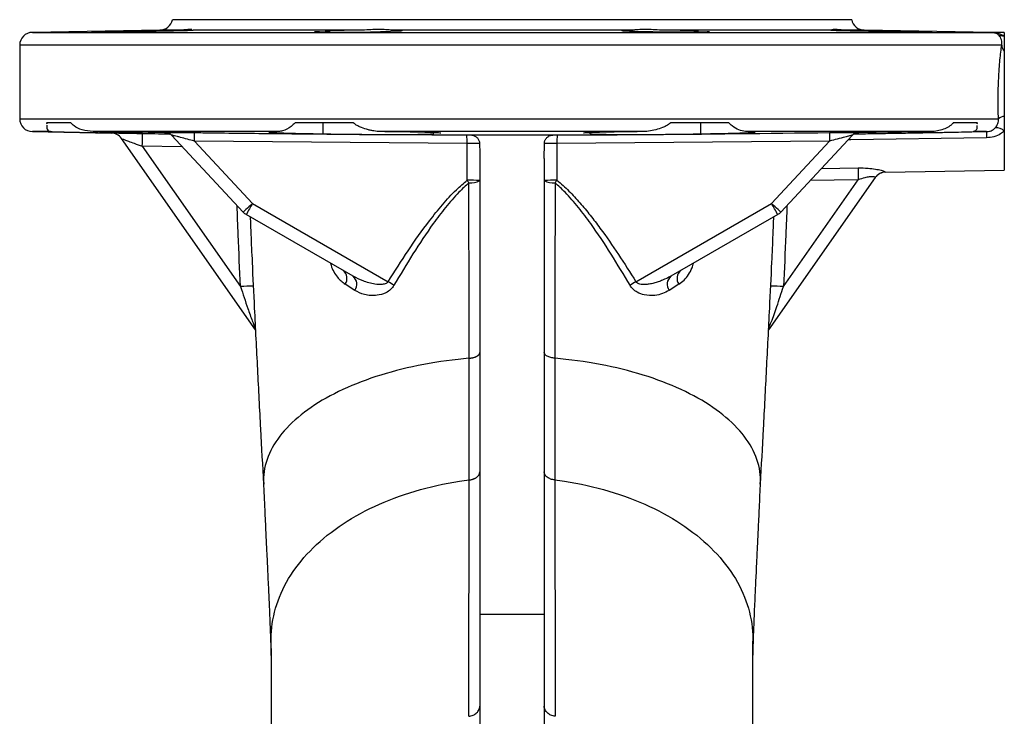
# Model space of a CAD drawing. Header units: millimetres. Extents: x 1593 to 4614, y 2291 to 3744.
# Tile 6 of 9: x 1731 to 2189, y 3419 to 3744. Entities that reach past the tile are written whole.
import ezdxf

# ---------------------------------------------------------------- set-up
doc = ezdxf.new("R2010")
doc.units = ezdxf.units.MM
doc.header["$LTSCALE"] = 2

msp = doc.modelspace()

# ---------------------------------------------------------------- linework, layer by layer
at = {"color": 7, "linetype": 'Continuous', "lineweight": 25}
for p, q in [((2118.48, 3743.63), (1802.48, 3743.63)), ((1796.69, 3738.77), (1737.37, 3737.73)), ((1812.17, 3738.77), (1812.1, 3738.8)), ((1890.98, 3738.77), (1812.17, 3738.77)), ((1873.88, 3737.99), (1873.88, 3738.41)), ((2016.2, 3738.77), (1904.75, 3738.77)), ((2108.79, 3738.77), (2029.98, 3738.77)), ((2047.07, 3737.99), (2047.07, 3738.41)), ((2108.83, 3738.8), (2108.79, 3738.77)), ((2183.58, 3737.73), (2124.26, 3738.77)), ((2189.48, 3737.63), (2183.58, 3737.73)), ((2189.48, 3737.63), (2189.48, 3736.17)), ((2189.48, 3736.17), (2189.48, 3729.04)), ((1731.48, 3731.74), (1731.48, 3697.53)), ((2189.48, 3729.04), (2189.48, 3698.64)), ((2189.48, 3698.64), (2189.48, 3691.81)), ((1737.37, 3691.53), (1773.98, 3690.89)), ((1755.23, 3695.63), (1744.02, 3695.63)), ((1744.02, 3695.63), (1744.03, 3695.17)), ((1851.88, 3691.53), (1765.58, 3691.53)), ((1886.67, 3695.63), (1859.61, 3695.63)), ((1872.66, 3690.51), (1872.66, 3695.63)), ((2021.5, 3691.53), (1899.45, 3691.53)), ((2061.34, 3695.63), (2034.29, 3695.63)), ((2048.29, 3690.51), (2048.29, 3695.63)), ((2155.37, 3691.53), (2069.07, 3691.53)), ((2176.93, 3695.63), (2165.72, 3695.63)), ((2181.22, 3691.53), (2175.07, 3691.53)), ((2176.92, 3695.16), (2176.93, 3695.63)), ((2189.48, 3691.81), (2189.48, 3673.63)), ((1841.12, 3599.31), (1778.79, 3688.33)), ((1799.27, 3691.12), (1799.23, 3691.16)), ((1799.9, 3690.51), (1799.9, 3691.03)), ((1799.9, 3690.51), (1801.25, 3690.49)), ((1835.47, 3654.11), (1802.1, 3689.89)), ((1939.55, 3686.04), (1812.72, 3687.14)), ((1812.72, 3687.14), (1839.78, 3658.13)), ((1924.09, 3690.51), (1924.09, 3691.05)), ((2108.23, 3687.14), (1981.4, 3686.04)), ((1996.86, 3690.51), (1996.86, 3691.05)), ((2081.17, 3658.13), (2108.23, 3687.14)), ((2118.86, 3689.89), (2085.49, 3654.11)), ((2119.71, 3690.49), (2121.05, 3690.51)), ((2121.05, 3690.51), (2121.05, 3691.03)), ((2121.73, 3691.16), (2121.68, 3691.12)), ((1788.52, 3684.71), (1834.24, 3619.41)), ((1939.55, 3668.9), (1939.55, 3686.04)), ((1975.48, 3678.96), (1975.56, 3686.03)), ((1981.4, 3686.04), (1981.4, 3668.9)), ((1945.48, 3678.96), (1945.48, 3466.87)), ((1975.48, 3678.96), (1975.48, 3466.87)), ((2134.26, 3672.67), (2189.48, 3673.63)), ((2129.45, 3670.17), (2079.83, 3599.31)), ((2086.71, 3619.41), (2121.53, 3669.13)), ((1839.78, 3658.13), (1902.89, 3621.69)), ((2018.06, 3621.69), (2081.17, 3658.13)), ((1886.67, 3624.25), (1836.86, 3653)), ((2084.1, 3653), (2034.29, 3624.25)), ((1887.35, 3617.67), (1882.91, 3620.49)), ((2038.05, 3620.49), (2033.6, 3617.67)), ((1844.84, 3529.11), (1845.03, 3527.53)), ((2075.93, 3527.53), (2076.11, 3529.11)), ((1975.48, 3466.87), (1945.48, 3466.87)), ((1945.48, 3466.87), (1945.48, 2916.92)), ((1975.48, 3466.87), (1975.48, 2916.92)), ((1848.48, 3450.97), (1848.48, 3455.41)), ((2072.48, 3455.41), (2072.48, 3454.39))]:
    msp.add_line(p, q, dxfattribs=at)
at = {"color": 8, "linetype": 'Continuous', "lineweight": 25}
for p, q in [((1737.37, 3737.73), (2183.58, 3737.73)), ((1806.46, 3738.77), (1796.69, 3738.77)), ((2124.26, 3738.77), (2114.49, 3738.77)), ((2188.25, 3731.74), (1731.48, 3731.74)), ((1731.48, 3697.53), (2186.75, 3697.53)), ((1745.88, 3691.53), (1737.37, 3691.53)), ((1799.69, 3691.09), (1799.27, 3691.12)), ((2104.44, 3674.44), (2121.51, 3674.67)), ((2121.53, 3669.13), (2099.22, 3668.84))]:
    msp.add_line(p, q, dxfattribs=at)
at = {"color": 8, "linetype": 'Continuous', "lineweight": 25, "flags": 128}
for points in [[(2119.69, 3690.48), (2164.61, 3691.24), (2181.22, 3691.53)], [(1788.54, 3690.65), (1800.54, 3690.44), (1801.33, 3690.42)], [(2181.22, 3688.69), (2118.04, 3687.68), (2116.78, 3687.66)], [(1807.24, 3684.38), (1806.9, 3684.39), (1788.52, 3684.71)]]:
    msp.add_lwpolyline(points, dxfattribs=at)
at = {"color": 7, "linetype": 'Continuous', "lineweight": 25, "flags": 128}
for points in [[(1839.78, 3658.13), (1838.93, 3657.34), (1838.12, 3656.59), (1837.38, 3655.89), (1836.73, 3655.28), (1836.19, 3654.78), (1835.79, 3654.41), (1835.55, 3654.19), (1835.47, 3654.11)], [(2085.49, 3654.11), (2085.4, 3654.19), (2085.16, 3654.41), (2084.76, 3654.78), (2084.23, 3655.28), (2083.58, 3655.89), (2082.83, 3656.59), (2082.02, 3657.34), (2081.17, 3658.13)]]:
    msp.add_lwpolyline(points, dxfattribs=at)
at = {"color": 7, "linetype": 'Continuous', "lineweight": 25}
for centre, radius, start, end in [((1796.59, 3744.77), 6, 271, 349.0726), ((2124.37, 3744.77), 6, 190.9274, 269), ((1737.48, 3731.74), 6, 91, 180), ((1884.95, 4125.25), 387.43, 267.5841, 273.1718), ((2188.87, 3740.98), 4.84, 239.2067, 277.1642), ((2192.76, 3732.17), 4.53, 185.4854, 223.6127), ((1737.48, 3697.53), 6, 180, 269), ((2189.79, 3693.96), 4.69, 93.7856, 130.4481), ((2234.67, 3690.09), 53.48, 178.4569, 181.4974), ((2185.71, 3688.1), 5.29, 44.5304, 94.3697), ((1773.87, 3684.89), 6, 34.9988, 89.0012), ((1683.3, 3688.01), 105.27, 358.2042, 1.437), ((1799.17, 3687.17), 4, 42.9994, 89.2122), ((1799.21, 3687.12), 4, 43.0085, 62.5883), ((1732.63, 3689.14), 80.12, 358.5721, 1.3985), ((1859.08, 3687.2), 80.48, 359.1764, 1.9902), ((2061.87, 3687.2), 80.48, 178.0098, 180.8236), ((2188.32, 3689.14), 80.12, 178.6015, 181.4279), ((2121.74, 3687.12), 4, 117.9071, 136.9919), ((2121.78, 3687.17), 4, 117.0649, 136.9995), ((2324.81, 3672.6), 203.31, 179.4159, 180.9764), ((1941.02, 3544.91), 123.99, 87.9405, 90.6782), ((1676.15, 3455.55), 338.97, 38.7615, 39.0069), ((1941.52, 3675.17), 7.48, 261.9049, 301.9587), ((1979.93, 3544.91), 123.99, 89.3218, 92.0595), ((1979.44, 3675.17), 7.48, 238.042, 278.0944), ((2244.8, 3455.55), 338.97, 140.9931, 141.2385), ((2134.32, 3666.67), 6, 90.6007, 145), ((2134.35, 3666.73), 5.98, 90.8568, 144.9803), ((2088.06, 3513.1), 287.54, 149.7094, 150.8851), ((1832.89, 3513.1), 287.54, 29.1149, 30.2906), ((1839.86, 3658.2), 6, 223, 240), ((2081.1, 3658.2), 6, 300, 317), ((1878.71, 3623.19), 4.99, 327.2495, 48.705), ((1883.23, 3620.56), 5.04, 324.9794, 46.9608), ((2037.73, 3620.56), 5.04, 133.0404, 215.0194), ((2042.24, 3623.19), 4.99, 131.295, 212.7515), ((1844.06, 3468.56), 151.17, 91.4812, 93.7214), ((1742.42, 3362.13), 305.16, 57.6774, 58.2736), ((2178.53, 3362.13), 305.16, 121.7264, 122.3226), ((2076.9, 3468.57), 151.16, 86.2786, 88.5188)]:
    msp.add_arc(centre, radius, start, end, dxfattribs=at)
at = {"color": 8, "linetype": 'Continuous', "lineweight": 25}
for centre, start, end in [((1799.21, 3687.12), 62.5986, 89.1975), ((2121.74, 3687.12), 90.8017, 117.8993), ((2121.78, 3687.17), 90.7862, 117.0694)]:
    msp.add_arc(centre, 4, start, end, dxfattribs=at)
at = {"color": 7, "linetype": 'Continuous', "lineweight": 25}
for points, knots in [([(1765.05, 3737.99), (1765.04, 3737.99), (1764.68, 3737.97), (1765.97, 3737.96), (1768.98, 3737.97), (1773.93, 3738.02), (1779.96, 3738.09), (1786.44, 3738.19), (1792.62, 3738.3), (1795.83, 3738.37), (1797.38, 3738.41)], [0, 0, 0, 0, 0.00446, 0.147934, 0.291395, 0.434855, 0.578324, 0.72181, 0.865314, 1, 1, 1, 1]), ([(1783.92, 3738.41), (1782.49, 3738.38), (1778.93, 3738.32), (1773.55, 3738.22), (1768.87, 3738.12), (1766.16, 3738.05), (1765.82, 3738.03), (1765.75, 3738.02)], [0, 0, 0, 0, 0.170651, 0.424041, 0.677432, 0.930806, 1, 1, 1, 1]), ([(1806.46, 3738.77), (1804.86, 3738.75), (1801.64, 3738.71), (1795.63, 3738.62), (1789.38, 3738.51), (1785.76, 3738.44), (1783.92, 3738.41)], [0, 0, 0, 0, 0.2464793, 0.4950015, 0.7435586, 1, 1, 1, 1]), ([(1797.38, 3738.41), (1799.41, 3738.44), (1801.31, 3738.47), (1804.88, 3738.55), (1806.45, 3738.58), (1808.47, 3738.63), (1809.06, 3738.65), (1810.11, 3738.68), (1810.56, 3738.69), (1811.69, 3738.73), (1812.1, 3738.75), (1812.17, 3738.77)], [0, 0, 0, 0, 0.25, 0.25, 0.5, 0.5, 0.625, 0.625, 0.75, 0.75, 1, 1, 1, 1]), ([(1811.59, 3739.02), (1811.37, 3739.06), (1811.1, 3739.08), (1810.44, 3739.07), (1810.06, 3739.05), (1809.2, 3738.97), (1808.71, 3738.91), (1807.65, 3738.82), (1807.08, 3738.78), (1806.46, 3738.77)], [0, 0, 0, 0, 0.25, 0.25, 0.5, 0.5, 0.75, 0.75, 1, 1, 1, 1]), ([(1890.98, 3738.77), (1888.97, 3738.75), (1884.95, 3738.71), (1879.71, 3738.62), (1875.6, 3738.51), (1874.46, 3738.44), (1873.88, 3738.41)], [0, 0, 0, 0, 0.246479, 0.495003, 0.743559, 1, 1, 1, 1]), ([(1904.75, 3738.77), (1903.87, 3738.78), (1902.9, 3738.87), (1900.8, 3739.02), (1899.65, 3739.08), (1897.29, 3739.07), (1896.07, 3739.02), (1893.53, 3738.87), (1892.25, 3738.78), (1890.98, 3738.77)], [0, 0, 0, 0, 0.25, 0.25, 0.5, 0.5, 0.75, 0.75, 1, 1, 1, 1]), ([(1909.55, 3738.61), (1909.23, 3738.65), (1908.59, 3738.71), (1906.04, 3738.75), (1904.75, 3738.77)], [0, 0, 0, 0, 0.494354, 1, 1, 1, 1]), ([(1906.38, 3738.41), (1907.42, 3738.44), (1909.28, 3738.5), (1909.38, 3738.57), (1909.43, 3738.59)], [0, 0, 0, 0, 0.5560618, 1, 1, 1, 1]), ([(2016.2, 3738.77), (2014.81, 3738.75), (2013.71, 3738.73), (2012.07, 3738.68), (2011.58, 3738.65), (2011.42, 3738.62)], [0, 0, 0, 0, 0.5, 0.5, 1, 1, 1, 1]), ([(2011.54, 3738.59), (2011.57, 3738.57), (2011.64, 3738.5), (2013.5, 3738.44), (2014.57, 3738.41)], [0, 0, 0, 0, 0.426218, 1, 1, 1, 1]), ([(2014.57, 3738.41), (2014.67, 3738.38), (2014.93, 3738.32), (2017.28, 3738.22), (2021.63, 3738.12), (2027.35, 3738.03), (2033.77, 3737.98), (2040.17, 3737.96), (2045.84, 3737.97), (2050.04, 3738.02), (2052.38, 3738.08), (2052.33, 3738.14), (2052.32, 3738.16)], [0, 0, 0, 0, 0.072438, 0.179995, 0.287554, 0.395105, 0.502644, 0.610169, 0.717684, 0.825198, 0.93272, 1, 1, 1, 1]), ([(2029.98, 3738.77), (2028.69, 3738.78), (2027.41, 3738.87), (2024.9, 3739.02), (2023.65, 3739.07), (2021.29, 3739.07), (2020.18, 3739.02), (2018.06, 3738.87), (2017.08, 3738.78), (2016.2, 3738.77)], [0, 0, 0, 0, 0.25, 0.25, 0.5, 0.5, 0.75, 0.75, 1, 1, 1, 1]), ([(2047.07, 3738.41), (2046.52, 3738.44), (2045.4, 3738.51), (2041.39, 3738.62), (2036.13, 3738.71), (2032.04, 3738.75), (2029.98, 3738.77)], [0, 0, 0, 0, 0.248496, 0.497082, 0.745665, 1, 1, 1, 1]), ([(2108.79, 3738.77), (2109.05, 3738.75), (2109.58, 3738.71), (2112.85, 3738.62), (2117.57, 3738.51), (2121.55, 3738.44), (2123.57, 3738.41)], [0, 0, 0, 0, 0.246478, 0.495002, 0.743557, 1, 1, 1, 1]), ([(2114.49, 3738.77), (2113.2, 3738.89), (2110.55, 3739.13), (2109.55, 3739), (2109.03, 3738.93)], [0, 0, 0, 0, 0.488329, 1, 1, 1, 1]), ([(2137.03, 3738.41), (2135.34, 3738.44), (2133.51, 3738.47), (2129.54, 3738.55), (2127.52, 3738.58), (2124.45, 3738.63), (2123.44, 3738.65), (2121.48, 3738.68), (2120.51, 3738.69), (2117.69, 3738.73), (2115.99, 3738.75), (2114.49, 3738.77)], [0, 0, 0, 0, 0.25, 0.25, 0.5, 0.5, 0.625, 0.625, 0.75, 0.75, 1, 1, 1, 1]), ([(2123.57, 3738.41), (2124.68, 3738.38), (2125.91, 3738.35), (2127.9, 3738.31), (2128.6, 3738.3), (2130.03, 3738.27), (2130.75, 3738.26), (2132.23, 3738.23), (2132.98, 3738.22), (2134.51, 3738.19), (2135.3, 3738.18), (2137.62, 3738.14), (2139.16, 3738.12), (2141.45, 3738.09), (2142.21, 3738.08), (2143.68, 3738.06), (2144.39, 3738.05), (2145.79, 3738.03), (2146.47, 3738.03), (2147.79, 3738.01), (2148.42, 3738), (2149.61, 3737.99), (2150.17, 3737.99), (2151.24, 3737.98), (2151.74, 3737.98), (2153.14, 3737.97), (2153.9, 3737.96), (2154.79, 3737.96), (2155.04, 3737.96), (2155.46, 3737.97), (2155.62, 3737.97), (2155.84, 3737.98), (2155.91, 3737.98), (2155.95, 3737.99), (2155.92, 3737.99), (2155.7, 3738.01), (2155.36, 3738.02), (2154.31, 3738.06), (2153.62, 3738.08), (2152.34, 3738.11), (2151.86, 3738.12), (2150.85, 3738.14), (2150.31, 3738.16), (2149.17, 3738.18), (2148.57, 3738.19), (2147.3, 3738.22), (2146.63, 3738.23), (2144.58, 3738.27), (2143.15, 3738.3), (2140.88, 3738.34), (2140.11, 3738.35), (2138.58, 3738.38), (2137.81, 3738.39), (2137.03, 3738.41)], [0, 0, 0, 0, 0.0625, 0.0625, 0.09375, 0.09375, 0.125, 0.125, 0.15625, 0.15625, 0.1875, 0.1875, 0.25, 0.25, 0.28125, 0.28125, 0.3125, 0.3125, 0.34375, 0.34375, 0.375, 0.375, 0.40625, 0.40625, 0.4375, 0.4375, 0.5, 0.5, 0.53125, 0.53125, 0.5625, 0.5625, 0.59375, 0.59375, 0.625, 0.625, 0.6875, 0.6875, 0.75, 0.75, 0.78125, 0.78125, 0.8125, 0.8125, 0.84375, 0.84375, 0.875, 0.875, 0.9375, 0.9375, 0.96875, 0.96875, 1, 1, 1, 1]), ([(2186.39, 3736.82), (2185.51, 3737.26), (2184.63, 3737.71), (2183.59, 3737.73), (2183.58, 3737.73)], [0, 0, 0, 0, 0.9952, 1, 1, 1, 1]), ([(2183.58, 3737.73), (2183.59, 3737.73), (2184.63, 3737.71), (2186.72, 3737.48), (2188.55, 3736.61), (2189.48, 3736.17)], [0, 0, 0, 0, 0.00447, 0.497671, 1, 1, 1, 1]), ([(2188.25, 3731.74), (2188.34, 3732.16), (2188.57, 3733.21), (2187.69, 3735.72), (2186.83, 3736.45), (2186.39, 3736.82)], [0, 0, 0, 0, 0.2553189, 0.6231701, 1, 1, 1, 1]), ([(2186.75, 3697.53), (2186.63, 3700.65), (2186.58, 3703.8), (2186.6, 3707.78), (2186.61, 3708.59), (2186.64, 3710.18), (2186.66, 3710.96), (2186.73, 3713.31), (2186.79, 3714.84), (2186.9, 3717.1), (2186.94, 3717.85), (2187.03, 3719.32), (2187.08, 3720.05), (2187.23, 3722.19), (2187.35, 3723.55), (2187.59, 3726.14), (2187.72, 3727.37), (2187.98, 3729.69), (2188.11, 3730.76), (2188.25, 3731.74)], [0, 0, 0, 0, 0.25, 0.25, 0.3125, 0.3125, 0.375, 0.375, 0.5, 0.5, 0.5625, 0.5625, 0.625, 0.625, 0.75, 0.75, 0.875, 0.875, 1, 1, 1, 1]), ([(2185.3, 3693.37), (2185.53, 3693.64), (2185.75, 3693.93), (2186.14, 3694.59), (2186.3, 3694.94), (2186.57, 3695.66), (2186.66, 3696.04), (2186.76, 3696.8), (2186.77, 3697.17), (2186.75, 3697.53)], [0, 0, 0, 0, 0.25, 0.25, 0.5, 0.5, 0.75, 0.75, 1, 1, 1, 1]), ([(1744.05, 3694.47), (1744.05, 3694.31), (1744.07, 3692.87), (1744.56, 3691.89), (1745.53, 3691.62), (1745.88, 3691.53)], [0, 0, 0, 0, 0.077233, 0.672079, 1, 1, 1, 1]), ([(1745.88, 3691.53), (1746.57, 3691.51), (1747.96, 3691.47), (1751.21, 3691.39), (1755.38, 3691.3), (1760.52, 3691.2), (1766.33, 3691.08), (1772.64, 3690.97), (1779.27, 3690.85), (1786.04, 3690.73), (1792.75, 3690.62), (1797.33, 3690.55), (1799.65, 3690.51), (1799.9, 3690.51)], [0, 0, 0, 0, 0.09046, 0.18092, 0.281747, 0.382576, 0.483415, 0.584255, 0.685104, 0.785954, 0.886807, 0.987658, 1, 1, 1, 1]), ([(1765.58, 3691.53), (1763.85, 3691.73), (1760.63, 3692.09), (1757.22, 3693.61), (1755.73, 3695.12), (1755.23, 3695.63)], [0, 0, 0, 0, 0.436684, 0.810124, 1, 1, 1, 1]), ([(1799.9, 3691.03), (1799.19, 3691.04), (1796.45, 3691.09), (1791.26, 3691.18), (1784.54, 3691.29), (1777.88, 3691.38), (1771.46, 3691.46), (1767.54, 3691.51), (1765.58, 3691.53)], [0, 0, 0, 0, 0.067028, 0.256831, 0.446629, 0.636427, 0.818212, 1, 1, 1, 1]), ([(1851.88, 3691.53), (1850.84, 3691.5), (1848.88, 3691.45), (1847.54, 3691.37), (1847.52, 3691.31), (1847.5, 3691.29)], [0, 0, 0, 0, 0.400187, 0.752416, 1, 1, 1, 1]), ([(1859.61, 3695.63), (1859.02, 3695.05), (1857.08, 3693.16), (1854.23, 3691.88), (1852.5, 3691.62), (1851.88, 3691.53)], [0, 0, 0, 0, 0.220851, 0.723115, 1, 1, 1, 1]), ([(1899.45, 3691.53), (1898.35, 3691.54), (1897.24, 3691.65), (1895.59, 3691.93), (1895.03, 3692.04), (1893.93, 3692.29), (1893.37, 3692.44), (1891.73, 3692.93), (1890.65, 3693.33), (1889.08, 3694.05), (1888.56, 3694.32), (1887.57, 3694.91), (1887.1, 3695.24), (1886.67, 3695.63)], [0, 0, 0, 0, 0.25, 0.25, 0.375, 0.375, 0.5, 0.5, 0.75, 0.75, 0.875, 0.875, 1, 1, 1, 1]), ([(1927.34, 3690.77), (1927.27, 3690.8), (1927.11, 3690.88), (1925.46, 3690.99), (1922.8, 3691.11), (1919.09, 3691.22), (1914.51, 3691.32), (1909.13, 3691.41), (1904.01, 3691.48), (1900.67, 3691.52), (1899.45, 3691.53)], [0, 0, 0, 0, 0.122911, 0.256342, 0.389773, 0.523206, 0.656639, 0.790063, 0.923486, 1, 1, 1, 1]), ([(2021.5, 3691.53), (2019.6, 3691.51), (2015.81, 3691.47), (2010.4, 3691.39), (2005.37, 3691.3), (2000.96, 3691.2), (1997.48, 3691.08), (1995.04, 3690.97), (1993.72, 3690.86), (1993.7, 3690.8), (1993.69, 3690.77)], [0, 0, 0, 0, 0.119684, 0.239368, 0.37277, 0.506171, 0.639589, 0.773006, 0.906436, 1, 1, 1, 1]), ([(2034.29, 3695.63), (2033.85, 3695.24), (2033.38, 3694.91), (2032.39, 3694.32), (2031.87, 3694.05), (2030.3, 3693.33), (2029.23, 3692.94), (2027.05, 3692.28), (2025.94, 3692.02), (2023.71, 3691.65), (2022.61, 3691.54), (2021.5, 3691.53)], [0, 0, 0, 0, 0.125, 0.125, 0.25, 0.25, 0.5, 0.5, 0.75, 0.75, 1, 1, 1, 1]), ([(2069.07, 3691.53), (2068.07, 3691.73), (2066.22, 3692.09), (2063.34, 3693.61), (2061.85, 3695.12), (2061.34, 3695.63)], [0, 0, 0, 0, 0.436683, 0.810128, 1, 1, 1, 1]), ([(2073.53, 3691.29), (2073.45, 3691.32), (2073.29, 3691.38), (2071.76, 3691.46), (2069.97, 3691.51), (2069.07, 3691.53)], [0, 0, 0, 0, 0.325233, 0.662616, 1, 1, 1, 1]), ([(2155.37, 3691.53), (2153.04, 3691.5), (2148.65, 3691.45), (2141.69, 3691.36), (2134.92, 3691.26), (2128.24, 3691.16), (2123.55, 3691.08), (2121.31, 3691.03), (2121.05, 3691.03)], [0, 0, 0, 0, 0.215783, 0.405708, 0.59563, 0.785576, 0.975522, 1, 1, 1, 1]), ([(2121.05, 3690.51), (2123.6, 3690.55), (2126.25, 3690.59), (2129.69, 3690.65), (2130.38, 3690.66), (2131.77, 3690.68), (2132.46, 3690.69), (2134.54, 3690.73), (2135.92, 3690.75), (2138.7, 3690.8), (2140.09, 3690.82), (2142.87, 3690.87), (2144.26, 3690.9), (2148.35, 3690.97), (2150.98, 3691.02), (2154.78, 3691.09), (2156.04, 3691.11), (2158.45, 3691.16), (2159.61, 3691.18), (2161.84, 3691.22), (2162.91, 3691.25), (2164.45, 3691.28), (2164.95, 3691.29), (2165.94, 3691.31), (2166.42, 3691.32), (2168.74, 3691.37), (2170.36, 3691.4), (2172.41, 3691.45), (2173.04, 3691.47), (2174.16, 3691.5), (2174.65, 3691.52), (2175.07, 3691.53)], [0, 0, 0, 0, 0.125, 0.125, 0.15625, 0.15625, 0.1875, 0.1875, 0.25, 0.25, 0.3125, 0.3125, 0.375, 0.375, 0.5, 0.5, 0.5625, 0.5625, 0.625, 0.625, 0.6875, 0.6875, 0.71875, 0.71875, 0.75, 0.75, 0.875, 0.875, 0.9375, 0.9375, 1, 1, 1, 1]), ([(2165.72, 3695.63), (2165.42, 3695.24), (2165.09, 3694.91), (2164.38, 3694.32), (2164, 3694.05), (2162.82, 3693.33), (2161.99, 3692.94), (2160.25, 3692.28), (2159.32, 3692.02), (2157.39, 3691.65), (2156.4, 3691.54), (2155.37, 3691.53)], [0, 0, 0, 0, 0.125, 0.125, 0.25, 0.25, 0.5, 0.5, 0.75, 0.75, 1, 1, 1, 1]), ([(2175.07, 3691.53), (2175.59, 3691.74), (2176.55, 3692.13), (2176.9, 3693.3), (2176.91, 3694.36), (2176.91, 3694.46)], [0, 0, 0, 0, 0.5161041, 0.9574654, 1, 1, 1, 1]), ([(2181.22, 3691.53), (2181.68, 3691.56), (2182.28, 3691.61), (2183.4, 3691.94), (2184.41, 3692.45), (2185.04, 3693.1), (2185.3, 3693.37)], [0, 0, 0, 0, 0.283906, 0.365518, 0.732279, 1, 1, 1, 1]), ([(2189.48, 3691.81), (2188.91, 3691.34), (2187.51, 3690.2), (2184.68, 3689), (2182.38, 3688.79), (2181.22, 3688.69)], [0, 0, 0, 0, 0.24877, 0.618085, 1, 1, 1, 1]), ([(1788.54, 3690.65), (1788.36, 3690.65), (1786.44, 3690.68), (1783.06, 3690.74), (1779.05, 3690.81), (1776.22, 3690.85), (1774.35, 3690.88), (1774.1, 3690.89), (1773.98, 3690.89)], [0, 0, 0, 0, 0.026368, 0.277366, 0.488098, 0.666314, 0.832923, 1, 1, 1, 1]), ([(1778.79, 3688.33), (1778.84, 3688.31), (1778.9, 3688.29), (1779.41, 3688.1), (1780.36, 3687.75), (1782.27, 3687.04), (1785.05, 3686), (1787.25, 3685.18), (1788.52, 3684.71)], [0, 0, 0, 0, 0.1090176, 0.135962, 0.2844003, 0.4609536, 0.6873679, 1, 1, 1, 1]), ([(1799.66, 3691.09), (1799.64, 3691.09), (1799.62, 3691.1), (1799.72, 3691.09), (1799.9, 3691.06), (1800.36, 3690.97), (1800.76, 3690.8), (1801.06, 3690.67)], [0, 0, 0, 0, 0.17181, 0.292464, 0.401438, 0.558818, 1, 1, 1, 1]), ([(1812.72, 3687.14), (1811.62, 3687.43), (1810.54, 3687.72), (1808.38, 3688.29), (1807.31, 3688.57), (1805.79, 3688.97), (1805.3, 3689.1), (1804.35, 3689.34), (1803.9, 3689.46), (1803.3, 3689.61), (1803.11, 3689.66), (1802.77, 3689.74), (1802.62, 3689.78), (1802.36, 3689.84), (1802.26, 3689.86), (1802.13, 3689.89), (1802.09, 3689.9), (1802.1, 3689.89)], [0, 0, 0, 0, 0.25, 0.25, 0.5, 0.5, 0.625, 0.625, 0.75, 0.75, 0.8125, 0.8125, 0.875, 0.875, 0.9375, 0.9375, 1, 1, 1, 1]), ([(1802.77, 3691.19), (1802.78, 3691.19), (1803.79, 3691.19), (1807.21, 3691.16), (1810.69, 3691.12), (1812.73, 3691.09)], [0, 0, 0, 0, 0.004754, 0.419389, 1, 1, 1, 1]), ([(1812.73, 3691.09), (1815.39, 3691.06), (1828.72, 3690.89), (1870.98, 3690.37), (1910.58, 3690.16), (1939.51, 3690)], [0, 0, 0, 0, 0.06309, 0.315451, 1, 1, 1, 1]), ([(1847.43, 3691.26), (1847.66, 3691.23), (1848.11, 3691.16), (1850.18, 3691.04), (1853.26, 3690.93), (1857.3, 3690.81), (1862.21, 3690.69), (1867.39, 3690.59), (1871.06, 3690.53), (1872.66, 3690.51)], [0, 0, 0, 0, 0.147476, 0.294952, 0.442444, 0.589936, 0.737436, 0.884936, 1, 1, 1, 1]), ([(1872.66, 3690.51), (1874.23, 3690.48), (1877.38, 3690.42), (1882.64, 3690.34), (1888.12, 3690.28), (1893.71, 3690.23), (1899.23, 3690.21), (1904.54, 3690.2), (1909.48, 3690.21), (1913.91, 3690.24), (1917.71, 3690.29), (1920.71, 3690.35), (1922.93, 3690.43), (1923.71, 3690.48), (1924.09, 3690.51)], [0, 0, 0, 0, 0.084031, 0.168061, 0.252095, 0.336129, 0.420152, 0.504175, 0.588183, 0.672192, 0.756201, 0.84021, 0.920105, 1, 1, 1, 1]), ([(1939.51, 3690), (1939.74, 3690), (1940.19, 3690), (1940.65, 3690), (1940.86, 3690), (1940.91, 3690)], [0, 0, 0, 0, 0.433322, 0.866686, 1, 1, 1, 1]), ([(1940.91, 3690), (1941.48, 3689.96), (1942.53, 3689.88), (1943.89, 3689.14), (1944.84, 3688.09), (1945.31, 3686.98), (1945.37, 3686.28), (1945.39, 3686.03)], [0, 0, 0, 0, 0.2562684, 0.4689894, 0.6820464, 0.8870945, 1, 1, 1, 1]), ([(1940.91, 3690), (1941.43, 3690), (1953.95, 3689.97), (1967, 3689.97), (1979.52, 3690), (1980.05, 3690)], [0, 0, 0, 0, 0.040067, 0.959933, 1, 1, 1, 1]), ([(1975.56, 3686.03), (1975.62, 3686.47), (1975.73, 3687.36), (1976.45, 3688.53), (1977.49, 3689.42), (1978.74, 3689.93), (1979.63, 3689.98), (1980.05, 3690)], [0, 0, 0, 0, 0.201073, 0.40208, 0.604572, 0.811375, 1, 1, 1, 1]), ([(1980.05, 3690), (1980.1, 3690), (1980.31, 3690), (1980.77, 3690), (1981.22, 3690), (1981.44, 3690)], [0, 0, 0, 0, 0.133314, 0.566678, 1, 1, 1, 1]), ([(1981.44, 3690), (1984.11, 3690), (1997.44, 3690.04), (2039.7, 3690.27), (2079.3, 3690.75), (2108.23, 3691.09)], [0, 0, 0, 0, 0.06309, 0.315451, 1, 1, 1, 1]), ([(1996.86, 3690.51), (1997.34, 3690.46), (1998.16, 3690.42), (1999.58, 3690.38), (1999.88, 3690.37), (2000.53, 3690.35), (2000.88, 3690.34), (2001.97, 3690.31), (2003.55, 3690.28), (2005.41, 3690.26), (2006.9, 3690.24), (2007.41, 3690.24), (2008.47, 3690.23), (2009.01, 3690.23), (2011.77, 3690.21), (2014.15, 3690.2), (2018.01, 3690.2), (2019.32, 3690.2), (2021.97, 3690.21), (2023.32, 3690.22), (2025.36, 3690.23), (2026.05, 3690.23), (2027.43, 3690.24), (2028.13, 3690.24), (2030.21, 3690.26), (2031.58, 3690.27), (2034.32, 3690.3), (2035.67, 3690.31), (2038.36, 3690.35), (2039.7, 3690.37), (2043.57, 3690.42), (2046.01, 3690.46), (2048.29, 3690.51)], [0, 0, 0, 0, 0.125, 0.125, 0.15625, 0.15625, 0.1875, 0.1875, 0.25, 0.3125, 0.3125, 0.34375, 0.34375, 0.375, 0.375, 0.5, 0.5, 0.5625, 0.5625, 0.625, 0.625, 0.65625, 0.65625, 0.6875, 0.6875, 0.75, 0.75, 0.8125, 0.8125, 0.875, 0.875, 1, 1, 1, 1]), ([(2048.29, 3690.51), (2050.34, 3690.54), (2054.44, 3690.61), (2059.9, 3690.72), (2064.62, 3690.84), (2068.47, 3690.95), (2071.3, 3691.07), (2073.15, 3691.18), (2073.43, 3691.25), (2073.56, 3691.29)], [0, 0, 0, 0, 0.142846, 0.285692, 0.428549, 0.571406, 0.714271, 0.857137, 1, 1, 1, 1]), ([(2108.23, 3691.09), (2109.76, 3691.11), (2111.34, 3691.13), (2112.75, 3691.15), (2112.79, 3691.15)], [0, 0, 0, 0, 0.9721843, 1, 1, 1, 1]), ([(2118.86, 3689.89), (2118.83, 3689.89), (2118.78, 3689.89), (2118.35, 3689.78), (2117.33, 3689.53), (2115.02, 3688.93), (2111.84, 3688.1), (2109.4, 3687.45), (2108.23, 3687.14)], [0, 0, 0, 0, 0.0826706, 0.1201726, 0.2488791, 0.4442334, 0.7321084, 1, 1, 1, 1]), ([(2119.87, 3690.64), (2120.03, 3690.73), (2120.36, 3690.89), (2120.8, 3691.01), (2121.1, 3691.07), (2121.24, 3691.09), (2121.32, 3691.09), (2121.35, 3691.1), (2121.34, 3691.1), (2121.33, 3691.1)], [0, 0, 0, 0, 0.248146, 0.497274, 0.628876, 0.724033, 0.82478, 0.973321, 1, 1, 1, 1]), ([(1945.39, 3686.03), (1945.38, 3686.03), (1945.24, 3686.03), (1944.7, 3686.03), (1943.36, 3686.04), (1941.57, 3686.04), (1940.23, 3686.04), (1939.55, 3686.04)], [0, 0, 0, 0, 0.027234, 0.270477, 0.513649, 0.756819, 1, 1, 1, 1]), ([(1981.4, 3686.04), (1980.73, 3686.04), (1979.38, 3686.04), (1977.61, 3686.04), (1976.17, 3686.03), (1975.77, 3686.03), (1975.56, 3686.03)], [0, 0, 0, 0, 0.243286, 0.48656, 0.729837, 1, 1, 1, 1]), ([(2121.51, 3674.67), (2123.06, 3674.65), (2125.85, 3674.62), (2129.53, 3674.15), (2132.25, 3673.57), (2134.04, 3672.99), (2134.19, 3672.8), (2134.26, 3672.72)], [0, 0, 0, 0, 0.253012, 0.45523, 0.644406, 0.825221, 1, 1, 1, 1]), ([(1902.89, 3621.69), (1905.94, 3626.52), (1912.04, 3636.18), (1920.47, 3648.13), (1928.04, 3657.56), (1933.81, 3663.93), (1937.89, 3667.46), (1939.55, 3668.9)], [0, 0, 0, 0, 0.285465, 0.571493, 0.730364, 0.889932, 1, 1, 1, 1]), ([(1981.4, 3668.9), (1983.34, 3667.33), (1985.18, 3665.64), (1988.73, 3662.1), (1990.43, 3660.26), (1993.72, 3656.5), (1995.31, 3654.57), (1998.41, 3650.65), (1999.93, 3648.65), (2004.37, 3642.61), (2007.21, 3638.49), (2012.74, 3630.16), (2015.43, 3625.95), (2018.06, 3621.69)], [0, 0, 0, 0, 0.125, 0.125, 0.25, 0.25, 0.375, 0.375, 0.5, 0.5, 0.75, 0.75, 1, 1, 1, 1]), ([(2129.45, 3670.17), (2129.43, 3670.24), (2129.39, 3670.37), (2128.75, 3670.48), (2127.91, 3670.53), (2126.65, 3670.49), (2124.28, 3670.06), (2122.53, 3669.47), (2121.53, 3669.13)], [0, 0, 0, 0, 0.166015, 0.311561, 0.335716, 0.516125, 0.721181, 1, 1, 1, 1]), ([(1940.47, 3667.77), (1938.88, 3666.31), (1934.98, 3662.73), (1929.49, 3656.29), (1922.29, 3646.76), (1914.27, 3634.66), (1908.48, 3624.9), (1905.58, 3620.01)], [0, 0, 0, 0, 0.108916, 0.267174, 0.426368, 0.712803, 1, 1, 1, 1]), ([(1940.51, 3586.06), (1940.51, 3586.06), (1940.51, 3592.44), (1940.49, 3605.13), (1940.48, 3624.98), (1940.47, 3645.85), (1940.47, 3660.12), (1940.47, 3667.77)], [0, 0, 0, 0, 0.000002, 0.24747, 0.495101, 0.729306, 1, 1, 1, 1]), ([(1980.49, 3667.77), (1980.49, 3660.82), (1980.48, 3646.92), (1980.47, 3628.05), (1980.46, 3611.2), (1980.45, 3597.66), (1980.44, 3589.53), (1980.44, 3586.06), (1980.44, 3586.06)], [0, 0, 0, 0, 0.24586, 0.491644, 0.678493, 0.865294, 0.999998, 1, 1, 1, 1]), ([(2015.37, 3620.01), (2012.48, 3624.88), (2006.69, 3634.65), (1998.68, 3646.73), (1991.47, 3656.28), (1985.99, 3662.72), (1982.08, 3666.31), (1980.49, 3667.77)], [0, 0, 0, 0, 0.28652, 0.573585, 0.731977, 0.891055, 1, 1, 1, 1]), ([(1838.7, 3651.94), (1838.8, 3649.19), (1839.04, 3642.13), (1839.4, 3635.08), (1839.62, 3630.78)], [0, 0, 0, 0, 0.390269, 1, 1, 1, 1]), ([(2081.34, 3630.78), (2081.55, 3635.08), (2081.91, 3642.13), (2082.16, 3649.19), (2082.26, 3651.94)], [0, 0, 0, 0, 0.609532, 1, 1, 1, 1]), ([(1839.58, 3630.78), (1839.93, 3623.63), (1840.74, 3606.75), (1842.04, 3580.82), (1843.47, 3553.33), (1844.42, 3536.02), (1844.89, 3527.52)], [0, 0, 0, 0, 0.198778, 0.468654, 0.738928, 1, 1, 1, 1]), ([(2076.07, 3527.52), (2076.54, 3536.02), (2077.49, 3553.33), (2078.91, 3580.82), (2080.22, 3606.75), (2081.03, 3623.63), (2081.37, 3630.78)], [0, 0, 0, 0, 0.261072, 0.531346, 0.801222, 1, 1, 1, 1]), ([(1902.89, 3621.69), (1902.72, 3621.49), (1902.44, 3621.16), (1901.5, 3620.63), (1899.56, 3620.24), (1895.88, 3620.54), (1891.31, 3621.83), (1888.16, 3623.47), (1886.67, 3624.25)], [0, 0, 0, 0, 0.0423144, 0.0696926, 0.176432, 0.3700447, 0.7008845, 1, 1, 1, 1]), ([(2034.29, 3624.25), (2033.06, 3623.54), (2031.8, 3622.91), (2029.85, 3622.1), (2029.19, 3621.85), (2027.84, 3621.39), (2027.15, 3621.19), (2025.77, 3620.83), (2025.07, 3620.68), (2023.64, 3620.46), (2022.91, 3620.38), (2021.82, 3620.35), (2021.45, 3620.36), (2020.72, 3620.42), (2020.34, 3620.47), (2019.62, 3620.64), (2019.27, 3620.75), (2018.59, 3621.12), (2018.28, 3621.36), (2018.06, 3621.69)], [0, 0, 0, 0, 0.25, 0.25, 0.375, 0.375, 0.5, 0.5, 0.625, 0.625, 0.75, 0.75, 0.8125, 0.8125, 0.875, 0.875, 0.9375, 0.9375, 1, 1, 1, 1]), ([(1905.58, 3620.01), (1905.12, 3619.35), (1904.06, 3617.88), (1901.28, 3616.14), (1898.02, 3615.24), (1894.71, 3615.17), (1891.09, 3615.73), (1888.81, 3616.92), (1887.35, 3617.67)], [0, 0, 0, 0, 0.1004707, 0.2275533, 0.4225523, 0.5755792, 0.7288686, 1, 1, 1, 1]), ([(2033.6, 3617.67), (2032.57, 3617.11), (2030.51, 3615.98), (2026.63, 3615.11), (2022.58, 3615.22), (2019, 3616.5), (2016.68, 3618.12), (2015.76, 3619.44), (2015.37, 3620.01)], [0, 0, 0, 0, 0.194184, 0.388171, 0.637617, 0.798388, 0.913732, 1, 1, 1, 1]), ([(1940.51, 3586.06), (1940.62, 3586.07), (1940.85, 3586.09), (1941.19, 3586.13), (1941.55, 3586.18), (1941.9, 3586.25), (1942.26, 3586.32), (1942.62, 3586.41), (1942.98, 3586.52), (1943.33, 3586.64), (1943.67, 3586.78), (1944, 3586.93), (1944.3, 3587.1), (1944.59, 3587.28), (1944.84, 3587.49), (1945.06, 3587.7), (1945.24, 3587.93), (1945.37, 3588.18), (1945.46, 3588.43), (1945.47, 3588.61), (1945.48, 3588.69)], [0, 0, 0, 0, 0.040564, 0.082891, 0.12698, 0.172833, 0.220449, 0.269829, 0.320973, 0.373881, 0.428553, 0.484989, 0.54319, 0.603155, 0.664885, 0.728379, 0.793638, 0.860661, 0.929448, 1, 1, 1, 1]), ([(1980.44, 3586.06), (1979.75, 3586.12), (1979.09, 3586.22), (1977.88, 3586.53), (1977.33, 3586.74), (1976.43, 3587.21), (1976.08, 3587.49), (1975.6, 3588.07), (1975.48, 3588.38), (1975.48, 3588.69)], [0, 0, 0, 0, 0.25, 0.25, 0.5, 0.5, 0.75, 0.75, 1, 1, 1, 1]), ([(1940.51, 3586.06), (1938.79, 3585.91), (1929.8, 3585.02), (1913.97, 3582.44), (1894.45, 3577.01), (1877.35, 3569.82), (1863.3, 3561.11), (1852.81, 3551.18), (1846.32, 3540.4), (1844.84, 3532.88), (1844.84, 3529.11)], [0.5265652, 0.5265652, 0.5265652, 0.5265652, 0.5334817, 0.5629424, 0.5924031, 0.6218639, 0.6513246, 0.6807853, 0.710246, 0.7397067, 0.7397067, 0.7397067, 0.7397067]), ([(1940.54, 3529.4), (1940.54, 3531.58), (1940.54, 3533.79), (1940.53, 3538.26), (1940.53, 3540.51), (1940.52, 3547.35), (1940.52, 3552), (1940.52, 3561.46), (1940.52, 3566.28), (1940.51, 3573.61), (1940.51, 3576.08), (1940.51, 3581.04), (1940.51, 3583.55), (1940.51, 3586.06)], [0, 0, 0, 0, 0.125, 0.125, 0.25, 0.25, 0.5, 0.5, 0.75, 0.75, 0.875, 0.875, 1, 1, 1, 1]), ([(1980.44, 3586.06), (1980.44, 3583.55), (1980.44, 3581.04), (1980.44, 3576.08), (1980.44, 3573.62), (1980.44, 3566.28), (1980.44, 3561.47), (1980.43, 3552.01), (1980.43, 3547.36), (1980.43, 3540.52), (1980.42, 3538.26), (1980.42, 3533.8), (1980.41, 3531.58), (1980.41, 3529.4)], [0, 0, 0, 0, 0.125, 0.125, 0.25, 0.25, 0.5, 0.5, 0.75, 0.75, 0.875, 0.875, 1, 1, 1, 1]), ([(2076.11, 3529.11), (2076.11, 3532.88), (2074.64, 3540.4), (2068.14, 3551.18), (2057.66, 3561.11), (2043.61, 3569.82), (2026.51, 3577.01), (2006.99, 3582.44), (1991.15, 3585.02), (1982.16, 3585.91), (1980.44, 3586.06)], [0.2602933, 0.2602933, 0.2602933, 0.2602933, 0.289754, 0.3192147, 0.3486754, 0.3781361, 0.4075969, 0.4370576, 0.4665183, 0.4734348, 0.4734348, 0.4734348, 0.4734348]), ([(1940.54, 3529.4), (1940.65, 3529.41), (1940.88, 3529.44), (1941.22, 3529.5), (1941.59, 3529.58), (1941.96, 3529.68), (1942.35, 3529.8), (1942.75, 3529.95), (1943.14, 3530.12), (1943.53, 3530.33), (1943.91, 3530.57), (1944.27, 3530.84), (1944.6, 3531.15), (1944.9, 3531.49), (1945.14, 3531.86), (1945.33, 3532.26), (1945.45, 3532.69), (1945.47, 3532.99), (1945.48, 3533.14)], [0, 0, 0, 0, 0.039851, 0.082723, 0.128616, 0.177529, 0.229463, 0.284416, 0.34239, 0.403383, 0.467395, 0.534427, 0.604477, 0.677546, 0.753633, 0.832738, 0.91486, 1, 1, 1, 1]), ([(1980.41, 3529.4), (1979.73, 3529.48), (1979.06, 3529.63), (1977.86, 3530.07), (1977.32, 3530.36), (1976.43, 3531.04), (1976.07, 3531.43), (1975.6, 3532.26), (1975.48, 3532.7), (1975.48, 3533.14)], [0, 0, 0, 0, 0.25, 0.25, 0.5, 0.5, 0.75, 0.75, 1, 1, 1, 1]), ([(1844.85, 3528.34), (1845.04, 3524.05), (1845.41, 3516.12), (1845.91, 3505.46), (1846.33, 3496.82), (1846.65, 3489.95), (1846.91, 3484.37), (1847.17, 3478.8), (1847.45, 3472.82), (1847.68, 3467.49), (1847.85, 3463.4), (1847.98, 3460.13), (1848.17, 3454.96), (1848.41, 3447.75), (1848.45, 3441.93), (1848.46, 3438.82)], [0, 0, 0, 0, 0.146013, 0.270289, 0.372867, 0.453727, 0.515073, 0.570949, 0.649081, 0.722398, 0.747272, 0.780274, 0.822933, 0.905349, 1, 1, 1, 1]), ([(1848.48, 3455.41), (1848.48, 3460.18), (1849.83, 3469.75), (1855.94, 3483.67), (1865.94, 3496.6), (1879.5, 3508.03), (1896.12, 3517.52), (1915.15, 3524.68), (1930.44, 3528.05), (1939.03, 3529.21), (1940.54, 3529.4)], [0.5272111, 0.5272111, 0.5272111, 0.5272111, 0.5566719, 0.5861326, 0.6155933, 0.645054, 0.6745147, 0.7039754, 0.7334362, 0.7397067, 0.7397067, 0.7397067, 0.7397067]), ([(1940.37, 3419.42), (1940.38, 3421.71), (1940.38, 3423.97), (1940.4, 3428.44), (1940.4, 3430.65), (1940.42, 3437.18), (1940.43, 3441.42), (1940.44, 3449.66), (1940.45, 3453.67), (1940.45, 3458.53), (1940.45, 3459.5), (1940.45, 3461.41), (1940.45, 3462.38), (1940.46, 3465.34), (1940.46, 3469.39), (1940.47, 3473.67), (1940.48, 3478.07), (1940.48, 3480.32), (1940.49, 3487.23), (1940.5, 3492.03), (1940.51, 3502.03), (1940.52, 3507.23), (1940.53, 3515.32), (1940.53, 3518.06), (1940.54, 3522.26), (1940.54, 3524.37), (1940.54, 3526.52), (1940.54, 3527.95), (1940.54, 3528.68), (1940.54, 3529.4)], [0, 0, 0, 0, 0.0625, 0.0625, 0.125, 0.125, 0.25, 0.25, 0.375, 0.375, 0.40625, 0.40625, 0.4375, 0.4375, 0.5, 0.5625, 0.5625, 0.625, 0.625, 0.75, 0.75, 0.875, 0.875, 0.9375, 0.9375, 0.96875, 0.984375, 0.984375, 1, 1, 1, 1]), ([(1980.41, 3529.4), (1980.41, 3528.68), (1980.41, 3527.96), (1980.41, 3526.52), (1980.42, 3524.38), (1980.42, 3522.27), (1980.42, 3518.08), (1980.43, 3515.33), (1980.44, 3507.23), (1980.44, 3502.02), (1980.45, 3494.49), (1980.46, 3492.02), (1980.46, 3487.21), (1980.47, 3484.86), (1980.48, 3477.97), (1980.48, 3473.59), (1980.49, 3467.36), (1980.5, 3465.34), (1980.5, 3462.39), (1980.5, 3461.42), (1980.5, 3459.51), (1980.5, 3458.54), (1980.51, 3453.68), (1980.51, 3449.68), (1980.53, 3441.43), (1980.53, 3437.19), (1980.55, 3430.65), (1980.56, 3427.34), (1980.57, 3423.4), (1980.58, 3421.7), (1980.58, 3420.56), (1980.58, 3419.99), (1980.58, 3419.42)], [0, 0, 0, 0, 0.015625, 0.015625, 0.03125, 0.0625, 0.0625, 0.125, 0.125, 0.25, 0.25, 0.3125, 0.3125, 0.375, 0.375, 0.5, 0.5, 0.5625, 0.5625, 0.59375, 0.59375, 0.625, 0.625, 0.75, 0.75, 0.875, 0.875, 0.9375, 0.96875, 0.984375, 0.984375, 1, 1, 1, 1]), ([(1980.41, 3529.4), (1981.92, 3529.21), (1990.52, 3528.05), (2005.8, 3524.68), (2024.84, 3517.52), (2041.45, 3508.03), (2055.01, 3496.6), (2065.02, 3483.67), (2071.12, 3469.75), (2072.48, 3460.18), (2072.48, 3455.41)], [0.2602933, 0.2602933, 0.2602933, 0.2602933, 0.2665638, 0.2960246, 0.3254853, 0.354946, 0.3844067, 0.4138674, 0.4433281, 0.4727889, 0.4727889, 0.4727889, 0.4727889]), ([(2072.49, 3438.9), (2072.49, 3441.1), (2072.51, 3445.27), (2072.66, 3450.87), (2072.8, 3455.51), (2072.97, 3459.98), (2073.17, 3464.99), (2073.4, 3470.27), (2073.59, 3474.7), (2073.75, 3478.07), (2073.89, 3481.2), (2074.09, 3485.35), (2074.35, 3490.96), (2074.69, 3498.04), (2075.1, 3506.61), (2075.58, 3516.84), (2075.92, 3524.33), (2076.11, 3528.34)], [0, 0, 0, 0, 0.066774, 0.126742, 0.170018, 0.207541, 0.265061, 0.329762, 0.383004, 0.412547, 0.44427, 0.493464, 0.560151, 0.644211, 0.745522, 0.864105, 1, 1, 1, 1]), ([(2072.48, 3377.87), (2072.48, 3380.17), (2072.48, 3387.37), (2072.48, 3400.71), (2072.48, 3417.82), (2072.48, 3435.65), (2072.48, 3448.26), (2072.48, 3454.39)], [0, 0, 0, 0, 0.1070947, 0.334485, 0.5607743, 0.7861386, 1, 1, 1, 1]), ([(1848.48, 3450.97), (1848.48, 3442.5), (1848.48, 3425.54), (1848.48, 3402.44), (1848.48, 3382.87), (1848.48, 3366.92), (1848.48, 3352.82), (1848.48, 3341.25), (1848.48, 3334.46), (1848.48, 3332.29)], [0, 0, 0, 0, 0.176749, 0.354194, 0.532616, 0.667259, 0.802121, 0.936805, 1, 1, 1, 1]), ([(1940.37, 3419.42), (1941.07, 3419.5), (1941.76, 3419.68), (1943, 3420.23), (1943.56, 3420.59), (1944.49, 3421.44), (1944.85, 3421.93), (1945.35, 3422.98), (1945.48, 3423.54), (1945.48, 3424.1)], [0, 0, 0, 0, 0.25, 0.25, 0.5, 0.5, 0.75, 0.75, 1, 1, 1, 1]), ([(1980.58, 3419.42), (1979.88, 3419.5), (1979.2, 3419.68), (1977.95, 3420.23), (1977.39, 3420.58), (1976.47, 3421.43), (1976.1, 3421.92), (1975.6, 3422.97), (1975.48, 3423.53), (1975.48, 3424.09)], [0, 0, 0, 0, 0.25, 0.25, 0.5, 0.5, 0.75, 0.75, 1, 1, 1, 1])]:
    msp.add_open_spline(points, degree=3, knots=knots, dxfattribs=at)
at = {"color": 8, "linetype": 'Continuous', "lineweight": 25}
for points, knots in [([(1773.98, 3690.89), (1773.98, 3690.89), (1773.98, 3690.89), (1773.98, 3690.89), (1773.98, 3690.89)], [0, 0, 0, 0, 0.426781, 1, 1, 1, 1]), ([(1799.23, 3691.16), (1799.27, 3691.17), (1799.38, 3691.19), (1800.51, 3691.2), (1801.97, 3691.19), (1802.77, 3691.19)], [0, 0, 0, 0, 0.240894, 0.583525, 1, 1, 1, 1]), ([(2112.79, 3691.15), (2114.33, 3691.16), (2117.05, 3691.19), (2119.86, 3691.2), (2121.45, 3691.19), (2121.64, 3691.17), (2121.73, 3691.16)], [0, 0, 0, 0, 0.350574, 0.614889, 0.807041, 1, 1, 1, 1]), ([(2121.68, 3691.12), (2121.67, 3691.11), (2121.64, 3691.11), (2121.29, 3691.09), (2121.2, 3691.09)], [0, 0, 0, 0, 0.737602, 1, 1, 1, 1]), ([(1834.24, 3619.41), (1833.83, 3627.44), (1833.19, 3640.02), (1832.76, 3652.62), (1832.6, 3657.18)], [0, 0, 0, 0, 0.637646, 1, 1, 1, 1]), ([(2088.37, 3657.2), (2088.21, 3652.63), (2087.76, 3640.03), (2087.12, 3627.44), (2086.71, 3619.41)], [0, 0, 0, 0, 0.362722, 1, 1, 1, 1]), ([(1876.09, 3630.35), (1876.15, 3630), (1876.42, 3628.5), (1877.56, 3626.33), (1879.55, 3623.08), (1881.61, 3621.49), (1882.91, 3620.49)], [0, 0, 0, 0, 0.074023, 0.323089, 0.572364, 1, 1, 1, 1]), ([(2038.05, 3620.49), (2038.9, 3621.11), (2040.6, 3622.35), (2042.64, 3624.96), (2044.14, 3627.62), (2044.69, 3629.61), (2044.89, 3630.37)], [0, 0, 0, 0, 0.275837, 0.551634, 0.827311, 1, 1, 1, 1]), ([(1834.24, 3619.41), (1835.35, 3616), (1837.1, 3610.58), (1839.4, 3604), (1840.61, 3601.07), (1841.09, 3599.92)], [0, 0, 0, 0, 0.506683, 0.805137, 1, 1, 1, 1]), ([(2079.86, 3599.95), (2080.28, 3600.93), (2081.61, 3604.07), (2083.9, 3610.72), (2085.71, 3616.31), (2086.71, 3619.41)], [0, 0, 0, 0, 0.16678, 0.538355, 1, 1, 1, 1])]:
    msp.add_open_spline(points, degree=3, knots=knots, dxfattribs=at)
at = {"color": 7, "linetype": 'Continuous', "lineweight": 25}
msp.add_open_spline([(1945.39, 3686.03), (1945.44, 3683.67), (1945.48, 3681.31), (1945.48, 3678.96)], degree=3, dxfattribs=at)

doc.saveas('drawing.dxf')
